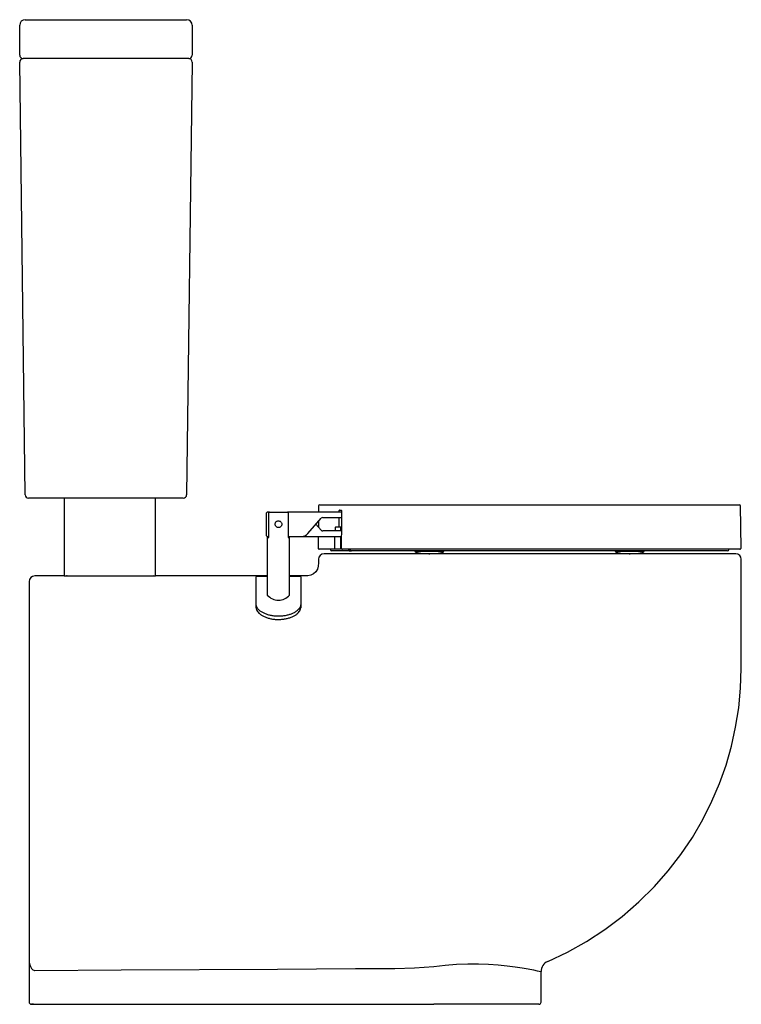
# Model space of a CAD drawing. Header units: millimetres. Extents: x -1371.526 to -1370.877, y -3144.308 to -3143.423.
import ezdxf

# ---------------------------------------------------------------- set-up
doc = ezdxf.new("R2010")
doc.units = ezdxf.units.MM
doc.header["$LTSCALE"] = 0.6
doc.layers.add('3', color=3, linetype='Continuous')
doc.layers.add('SANINDUSA', color=3, linetype='Continuous')

msp = doc.modelspace()

# ---------------------------------------------------------------- linework, layer by layer
at = {"layer": '3', "linetype": 'Continuous'}
for p, q in [((-1371.52597, -3143.45524), (-1371.52597, -3143.42824)), ((-1371.52097, -3143.42324), (-1371.37597, -3143.42324)), ((-1371.37097, -3143.42824), (-1371.37097, -3143.45524)), ((-1371.52101, -3143.85028), (-1371.52593, -3143.46128)), ((-1371.52097, -3143.45824), (-1371.52297, -3143.45824)), ((-1371.37597, -3143.45824), (-1371.52097, -3143.45824)), ((-1371.37397, -3143.45824), (-1371.37597, -3143.45824)), ((-1371.37101, -3143.46128), (-1371.37593, -3143.85028)), ((-1371.51601, -3143.85324), (-1371.51801, -3143.85324)), ((-1371.51501, -3143.85324), (-1371.51615, -3143.85324)), ((-1371.38093, -3143.85324), (-1371.51601, -3143.85324)), ((-1371.48597, -3143.85324), (-1371.48597, -3143.92324)), ((-1371.40397, -3143.92324), (-1371.40397, -3143.85324)), ((-1371.37893, -3143.85324), (-1371.38093, -3143.85324)), ((-1370.88247, -3143.90324), (-1371.25246, -3143.90324)), ((-1371.48597, -3143.92324), (-1371.51247, -3143.92324)), ((-1371.48597, -3143.92324), (-1371.44497, -3143.92324)), ((-1371.44497, -3143.92324), (-1371.40397, -3143.92324)), ((-1371.31747, -3143.92324), (-1371.31747, -3143.92324)), ((-1371.27198, -3143.92324), (-1371.28343, -3143.92324)), ((-1371.26992, -3143.92324), (-1371.27198, -3143.92324)), ((-1371.51747, -3143.92824), (-1371.51747, -3144.26865)), ((-1371.51747, -3144.26865), (-1371.51747, -3144.30624)), ((-1371.51747, -3144.27039), (-1371.51747, -3144.28791)), ((-1371.51254, -3144.27777), (-1371.51234, -3144.27777)), ((-1371.05747, -3144.30624), (-1371.05747, -3144.27889)), ((-1371.51747, -3144.28791), (-1371.51747, -3144.28847)), ((-1371.51747, -3144.28847), (-1371.51747, -3144.29516)), ((-1371.51747, -3144.29516), (-1371.51747, -3144.30624)), ((-1371.51347, -3144.30824), (-1371.51547, -3144.30824)), ((-1371.51547, -3144.30824), (-1371.51251, -3144.30824)), ((-1371.51251, -3144.30824), (-1371.15376, -3144.30824)), ((-1371.05947, -3144.30824), (-1371.15376, -3144.30824))]:
    msp.add_line(p, q, dxfattribs=at)
at = {"layer": '3', "linetype": 'Continuous', "flags": 128}
for points in [[(-1371.25746, -3143.90823), (-1371.25747, -3143.9113), (-1371.25759, -3143.91434), (-1371.25843, -3143.91713), (-1371.25997, -3143.91953), (-1371.26195, -3143.92134), (-1371.26434, -3143.9226), (-1371.26704, -3143.92319), (-1371.26992, -3143.92324)], [(-1371.05143, -3144.26971), (-1371.03375, -3144.26136), (-1371.01664, -3144.2518), (-1371.00017, -3144.24106), (-1370.98442, -3144.2292), (-1370.96949, -3144.21627), (-1370.95548, -3144.20234), (-1370.94319, -3144.18836), (-1370.93184, -3144.17363), (-1370.92147, -3144.15823), (-1370.91215, -3144.14226), (-1370.90389, -3144.12577), (-1370.89706, -3144.10966), (-1370.89121, -3144.09316), (-1370.88638, -3144.07632), (-1370.88257, -3144.05918), (-1370.8798, -3144.04177), (-1370.87809, -3144.02416), (-1370.87747, -3144.00639), (-1370.87747, -3143.95731), (-1370.87747, -3143.90824)], [(-1371.30343, -3143.92324), (-1371.37927, -3143.92324), (-1371.40397, -3143.92324)], [(-1371.51747, -3144.26865), (-1371.51747, -3144.26867), (-1371.51739, -3144.27025), (-1371.51717, -3144.27181), (-1371.51639, -3144.27435), (-1371.51532, -3144.27617), (-1371.51402, -3144.27733), (-1371.51337, -3144.27762), (-1371.51254, -3144.27777)], [(-1371.15378, -3144.27411), (-1371.14353, -3144.27301), (-1371.13332, -3144.27225), (-1371.12335, -3144.27184), (-1371.11372, -3144.27182), (-1371.10452, -3144.27213), (-1371.09592, -3144.27272), (-1371.08797, -3144.27353), (-1371.08077, -3144.27448), (-1371.07444, -3144.27548), (-1371.06887, -3144.27648), (-1371.06433, -3144.27738), (-1371.0609, -3144.27812), (-1371.059, -3144.27854), (-1371.05785, -3144.2788), (-1371.05747, -3144.27889)], [(-1371.51234, -3144.27777), (-1371.43487, -3144.27733), (-1371.29432, -3144.27666), (-1371.22405, -3144.27618), (-1371.20646, -3144.27615), (-1371.18886, -3144.27605), (-1371.17129, -3144.2755), (-1371.15378, -3144.27411)]]:
    msp.add_lwpolyline(points, dxfattribs=at)
at = {"layer": '3', "linetype": 'Continuous'}
for centre, radius, start, end in [((-1371.52097, -3143.42824), 0.005, 90, 180), ((-1371.37597, -3143.42824), 0.005, 0, 90), ((-1371.52297, -3143.45524), 0.003, 180, 270), ((-1371.37397, -3143.45524), 0.003, 270, 0), ((-1371.52293, -3143.46124), 0.003, 90, 180.72522), ((-1371.37401, -3143.46124), 0.003, 359.27478, 90), ((-1371.51801, -3143.85024), 0.003, 180.72522, 270), ((-1371.37893, -3143.85024), 0.003, 270, 359.27478), ((-1371.25246, -3143.90824), 0.005, 90, 179.9106), ((-1370.88247, -3143.90824), 0.005, 0, 90), ((-1371.51247, -3143.92824), 0.005, 90, 180), ((-1371.48392, -3143.92824), 0.005, 79.17395, 90), ((-1371.40602, -3143.92824), 0.005, 90.00001, 100.97824), ((-1371.04747, -3144.27889), 0.01, 113.32544, 180), ((-1371.51547, -3144.30624), 0.002, 180, 270), ((-1371.05947, -3144.30624), 0.002, 270, 0)]:
    msp.add_arc(centre, radius, start, end, dxfattribs=at)
at = {"layer": 'SANINDUSA'}
for p, q in [((-1371.25738, -3143.86023), (-1371.25743, -3143.86574)), ((-1371.25638, -3143.85924), (-1370.87906, -3143.85924)), ((-1371.23886, -3143.86574), (-1371.23885, -3143.86448)), ((-1371.2386, -3143.86398), (-1371.23687, -3143.86398)), ((-1370.87773, -3143.89823), (-1370.87806, -3143.86023)), ((-1371.30443, -3143.86684), (-1371.30443, -3143.88663)), ((-1371.3035, -3143.86581), (-1371.30435, -3143.86666)), ((-1371.3015, -3143.86574), (-1371.30332, -3143.86574)), ((-1371.30209, -3143.88874), (-1371.30209, -3143.86624)), ((-1371.3015, -3143.86574), (-1371.28535, -3143.86574)), ((-1371.23665, -3143.86574), (-1371.28535, -3143.86574)), ((-1371.28476, -3143.86624), (-1371.28476, -3143.88874)), ((-1371.26704, -3143.88503), (-1371.25502, -3143.87141)), ((-1371.25352, -3143.87074), (-1371.2367, -3143.87074)), ((-1371.25502, -3143.88206), (-1371.25972, -3143.87674)), ((-1371.2575, -3143.87422), (-1371.25755, -3143.8792)), ((-1371.23682, -3143.88274), (-1371.25352, -3143.88274)), ((-1371.24236, -3143.87949), (-1371.2424, -3143.88274)), ((-1371.23876, -3143.87924), (-1371.24215, -3143.87924)), ((-1371.23679, -3143.87924), (-1371.23876, -3143.87924)), ((-1371.2375, -3143.88274), (-1371.23747, -3143.87949)), ((-1371.30435, -3143.88681), (-1371.3035, -3143.88766)), ((-1371.30343, -3143.88771), (-1371.30343, -3143.94054)), ((-1371.30332, -3143.88774), (-1371.30209, -3143.88774)), ((-1371.30322, -3143.88774), (-1371.30322, -3143.88874)), ((-1371.30322, -3143.88874), (-1371.30209, -3143.88874)), ((-1371.28476, -3143.88774), (-1371.27304, -3143.88774)), ((-1371.28476, -3143.88874), (-1371.28363, -3143.88874)), ((-1371.28363, -3143.88874), (-1371.28363, -3143.88774)), ((-1371.28343, -3143.94054), (-1371.28343, -3143.88774)), ((-1371.27304, -3143.88774), (-1371.23687, -3143.88774)), ((-1371.25762, -3143.88774), (-1371.25771, -3143.89823)), ((-1371.2374, -3143.89825), (-1371.2373, -3143.88774)), ((-1371.24173, -3143.89924), (-1371.25671, -3143.89924)), ((-1371.24675, -3143.89924), (-1371.24675, -3143.89974)), ((-1371.23847, -3143.89924), (-1371.24173, -3143.89924)), ((-1370.87873, -3143.89924), (-1371.23588, -3143.89924)), ((-1371.23028, -3143.89974), (-1371.23028, -3143.89924)), ((-1371.22886, -3143.89924), (-1371.22886, -3143.89974)), ((-1370.88875, -3143.89974), (-1370.88875, -3143.89924)), ((-1371.22918, -3143.90074), (-1371.24575, -3143.90074)), ((-1371.22918, -3143.90074), (-1371.22775, -3143.90074)), ((-1370.88975, -3143.90074), (-1371.22775, -3143.90074)), ((-1371.17075, -3143.90074), (-1371.17075, -3143.90094)), ((-1371.17075, -3143.90094), (-1371.15593, -3143.90094)), ((-1371.15814, -3143.90324), (-1371.15735, -3143.90324)), ((-1371.15593, -3143.90094), (-1371.14475, -3143.90094)), ((-1371.14475, -3143.90094), (-1371.14475, -3143.90074)), ((-1370.99075, -3143.90074), (-1370.99075, -3143.90094)), ((-1370.99075, -3143.90094), (-1370.97696, -3143.90094)), ((-1370.97814, -3143.90324), (-1370.97735, -3143.90324)), ((-1370.97696, -3143.90094), (-1370.96475, -3143.90094)), ((-1370.96475, -3143.90094), (-1370.96475, -3143.90074)), ((-1371.31343, -3143.94884), (-1371.31343, -3143.92399)), ((-1371.30343, -3143.92374), (-1371.31318, -3143.92374)), ((-1371.27368, -3143.92374), (-1371.28343, -3143.92374)), ((-1371.27343, -3143.92399), (-1371.27343, -3143.94884)), ((-1371.31343, -3143.95173), (-1371.31343, -3143.94884)), ((-1371.27343, -3143.94884), (-1371.27343, -3143.95173))]:
    msp.add_line(p, q, dxfattribs=at)
at = {"layer": 'SANINDUSA', "flags": 128}
for points in [[(-1371.23662, -3143.86448), (-1371.23662, -3143.86498), (-1371.23664, -3143.86698), (-1371.23672, -3143.87498), (-1371.23695, -3143.89823)], [(-1371.23899, -3143.87898), (-1371.23898, -3143.87848), (-1371.23896, -3143.87648), (-1371.23891, -3143.87074)], [(-1371.24277, -3143.89823), (-1371.24277, -3143.89773), (-1371.24275, -3143.89573), (-1371.24267, -3143.88774)], [(-1371.23698, -3143.89823), (-1371.23697, -3143.89823), (-1371.23695, -3143.89823)]]:
    msp.add_lwpolyline(points, dxfattribs=at)
at = {"layer": 'SANINDUSA'}
for centre, radius, start, end in [((-1371.25638, -3143.86024), 0.001, 90, 179.5), ((-1370.87906, -3143.86024), 0.001, 0.5, 90), ((-1371.30418, -3143.86684), 0.00025, 135, 180), ((-1371.30332, -3143.86599), 0.00025, 90, 135), ((-1371.25352, -3143.87274), 0.002, 90, 138.57633), ((-1371.25352, -3143.88074), 0.002, 221.42367, 270), ((-1371.23875, -3143.879), 0.000239, 176.74416, 266.8729), ((-1371.30418, -3143.88663), 0.00025, 180, 225), ((-1371.30332, -3143.88749), 0.00025, 225, 270), ((-1371.27304, -3143.87974), 0.008, 270, 318.57633), ((-1371.25671, -3143.89824), 0.001, 179.5, 270), ((-1371.24575, -3143.89974), 0.001, 180, 270), ((-1370.88975, -3143.89974), 0.001, 270, 0), ((-1370.87873, -3143.89824), 0.001, 270, 0.5), ((-1371.16975, -3143.90094), 0.001, 180, 257.27198), ((-1371.15814, -3143.84955), 0.05368, 257.27198, 270), ((-1371.15735, -3143.84955), 0.05368, 270, 282.72802), ((-1371.14575, -3143.90094), 0.001, 282.72802, 0), ((-1370.98975, -3143.90094), 0.001, 180, 257.27198), ((-1370.97814, -3143.84955), 0.05368, 257.27198, 270), ((-1370.97735, -3143.84955), 0.05368, 270, 282.72802), ((-1370.96575, -3143.90094), 0.001, 282.72802, 0), ((-1371.31318, -3143.92399), 0.00025, 90, 180), ((-1371.27368, -3143.92399), 0.00025, 0, 90), ((-1371.29343, -3143.93132), 0.0136, 222.6787, 317.3213)]:
    msp.add_arc(centre, radius, start, end, dxfattribs=at)
for points, knots in [([(-1371.2386, -3143.86398), (-1371.23863, -3143.86399), (-1371.23868, -3143.864), (-1371.23875, -3143.86407), (-1371.2388, -3143.86419), (-1371.23884, -3143.86433), (-1371.23884, -3143.86443), (-1371.23885, -3143.86448)], [0, 0, 0, 0, 0.210062, 0.42555, 0.622336, 0.811043, 1, 1, 1, 1]), ([(-1371.23662, -3143.86448), (-1371.23662, -3143.86447), (-1371.23662, -3143.86439), (-1371.23664, -3143.86426), (-1371.23669, -3143.86411), (-1371.23677, -3143.864), (-1371.23684, -3143.86399), (-1371.23687, -3143.86398)], [0, 0, 0, 0, 0.06381, 0.268857, 0.501152, 0.750812, 1, 1, 1, 1]), ([(-1371.30209, -3143.86624), (-1371.30208, -3143.86622), (-1371.30208, -3143.86617), (-1371.30206, -3143.86607), (-1371.30199, -3143.86595), (-1371.30186, -3143.86583), (-1371.3017, -3143.86575), (-1371.30157, -3143.86574), (-1371.3015, -3143.86574)], [0, 0, 0, 0, 0.064359, 0.166747, 0.36045, 0.553456, 0.765079, 1, 1, 1, 1]), ([(-1371.29343, -3143.87974), (-1371.2931, -3143.8797), (-1371.29244, -3143.87964), (-1371.29156, -3143.87915), (-1371.29087, -3143.87841), (-1371.29046, -3143.87747), (-1371.29038, -3143.87646), (-1371.29064, -3143.87549), (-1371.29118, -3143.87466), (-1371.29198, -3143.87404), (-1371.29296, -3143.87371), (-1371.29397, -3143.87373), (-1371.29491, -3143.87407), (-1371.29569, -3143.87469), (-1371.29624, -3143.87555), (-1371.29648, -3143.87654), (-1371.29637, -3143.87754), (-1371.29596, -3143.87845), (-1371.29527, -3143.87917), (-1371.29439, -3143.87965), (-1371.29373, -3143.87971), (-1371.29343, -3143.87974)], [0, 0, 0, 0, 0.052085, 0.104119, 0.157505, 0.212069, 0.265089, 0.31621, 0.368051, 0.422052, 0.47639, 0.528775, 0.579993, 0.632411, 0.686722, 0.740751, 0.792531, 0.84369, 0.896721, 0.951278, 1, 1, 1, 1]), ([(-1371.28535, -3143.86574), (-1371.2853, -3143.86574), (-1371.28517, -3143.86575), (-1371.28499, -3143.86582), (-1371.28485, -3143.86596), (-1371.28478, -3143.8661), (-1371.28477, -3143.8662), (-1371.28476, -3143.86624)], [0, 0, 0, 0, 0.177041, 0.448703, 0.656936, 0.866097, 1, 1, 1, 1]), ([(-1371.24236, -3143.87949), (-1371.24236, -3143.87946), (-1371.24236, -3143.87944), (-1371.24235, -3143.87939), (-1371.24232, -3143.87933), (-1371.24227, -3143.87928), (-1371.24221, -3143.87924), (-1371.24217, -3143.87924), (-1371.24215, -3143.87924)], [0, 0, 0, 0, 0.154496, 0.175762, 0.359283, 0.56084, 0.788523, 1, 1, 1, 1]), ([(-1371.23747, -3143.87949), (-1371.23747, -3143.87948), (-1371.23747, -3143.87946), (-1371.23746, -3143.87942), (-1371.23744, -3143.87936), (-1371.23739, -3143.87929), (-1371.23732, -3143.87925), (-1371.23727, -3143.87924), (-1371.23725, -3143.87924)], [0, 0, 0, 0, 0.070482, 0.112901, 0.263449, 0.488294, 0.739923, 1, 1, 1, 1]), ([(-1371.24173, -3143.89924), (-1371.24185, -3143.89922), (-1371.24211, -3143.8992), (-1371.24244, -3143.899), (-1371.24267, -3143.89872), (-1371.24276, -3143.89844), (-1371.24277, -3143.89828), (-1371.24277, -3143.89823)], [0, 0, 0, 0, 0.233811, 0.469732, 0.697639, 0.909145, 1, 1, 1, 1]), ([(-1371.23742, -3143.89825), (-1371.23743, -3143.89835), (-1371.23745, -3143.89856), (-1371.23761, -3143.89884), (-1371.23785, -3143.89907), (-1371.23815, -3143.89921), (-1371.23836, -3143.89923), (-1371.23847, -3143.89924)], [0, 0, 0, 0, 0.197597, 0.393483, 0.594105, 0.808415, 1, 1, 1, 1]), ([(-1371.23695, -3143.89823), (-1371.23694, -3143.89833), (-1371.23692, -3143.89854), (-1371.23677, -3143.89881), (-1371.23654, -3143.89904), (-1371.23624, -3143.8992), (-1371.236, -3143.89923), (-1371.23588, -3143.89924)], [0, 0, 0, 0, 0.1890825, 0.3761302, 0.5684782, 0.7778556, 1, 1, 1, 1]), ([(-1371.23028, -3143.89974), (-1371.23027, -3143.89984), (-1371.23025, -3143.90005), (-1371.23008, -3143.90033), (-1371.22984, -3143.90056), (-1371.22952, -3143.90071), (-1371.22929, -3143.90073), (-1371.22918, -3143.90074)], [0, 0, 0, 0, 0.190284, 0.3803, 0.577491, 0.791977, 1, 1, 1, 1]), ([(-1371.22775, -3143.90074), (-1371.22788, -3143.90072), (-1371.22816, -3143.9007), (-1371.22851, -3143.90049), (-1371.22876, -3143.9002), (-1371.22885, -3143.89993), (-1371.22886, -3143.89977), (-1371.22886, -3143.89974)], [0, 0, 0, 0, 0.246426, 0.493333, 0.724968, 0.931983, 1, 1, 1, 1]), ([(-1371.27343, -3143.94884), (-1371.27348, -3143.94939), (-1371.27359, -3143.9505), (-1371.27445, -3143.95216), (-1371.27582, -3143.95379), (-1371.27769, -3143.95529), (-1371.28002, -3143.95664), (-1371.2827, -3143.95777), (-1371.28571, -3143.95865), (-1371.28892, -3143.95924), (-1371.29228, -3143.95951), (-1371.29565, -3143.95946), (-1371.29899, -3143.95908), (-1371.30214, -3143.9584), (-1371.30507, -3143.95743), (-1371.30764, -3143.95622), (-1371.30983, -3143.95481), (-1371.31153, -3143.95327), (-1371.31273, -3143.95162), (-1371.31334, -3143.95013), (-1371.3134, -3143.94921), (-1371.31343, -3143.94884)], [0, 0, 0, 0, 0.052855, 0.107236, 0.160096, 0.214498, 0.267219, 0.321465, 0.374245, 0.42855, 0.481406, 0.535793, 0.588664, 0.643068, 0.695933, 0.750334, 0.803147, 0.857496, 0.910217, 0.964462, 1, 1, 1, 1]), ([(-1371.31343, -3143.95173), (-1371.31337, -3143.95227), (-1371.31327, -3143.95337), (-1371.3124, -3143.95504), (-1371.31103, -3143.95666), (-1371.30916, -3143.95816), (-1371.30683, -3143.95951), (-1371.30415, -3143.96064), (-1371.30114, -3143.96152), (-1371.29793, -3143.96211), (-1371.29457, -3143.96238), (-1371.2912, -3143.96233), (-1371.28787, -3143.96195), (-1371.28472, -3143.96127), (-1371.28179, -3143.9603), (-1371.27921, -3143.95909), (-1371.27702, -3143.95768), (-1371.27532, -3143.95614), (-1371.27412, -3143.9545), (-1371.27351, -3143.95301), (-1371.27345, -3143.95209), (-1371.27343, -3143.95173)], [0, 0, 0, 0, 0.052852, 0.107231, 0.160088, 0.214488, 0.267201, 0.32144, 0.374214, 0.428514, 0.481367, 0.535752, 0.58862, 0.643022, 0.695885, 0.750284, 0.803093, 0.857437, 0.910151, 0.964389, 1, 1, 1, 1])]:
    msp.add_open_spline(points, degree=3, knots=knots, dxfattribs=at)

doc.saveas('drawing.dxf')
